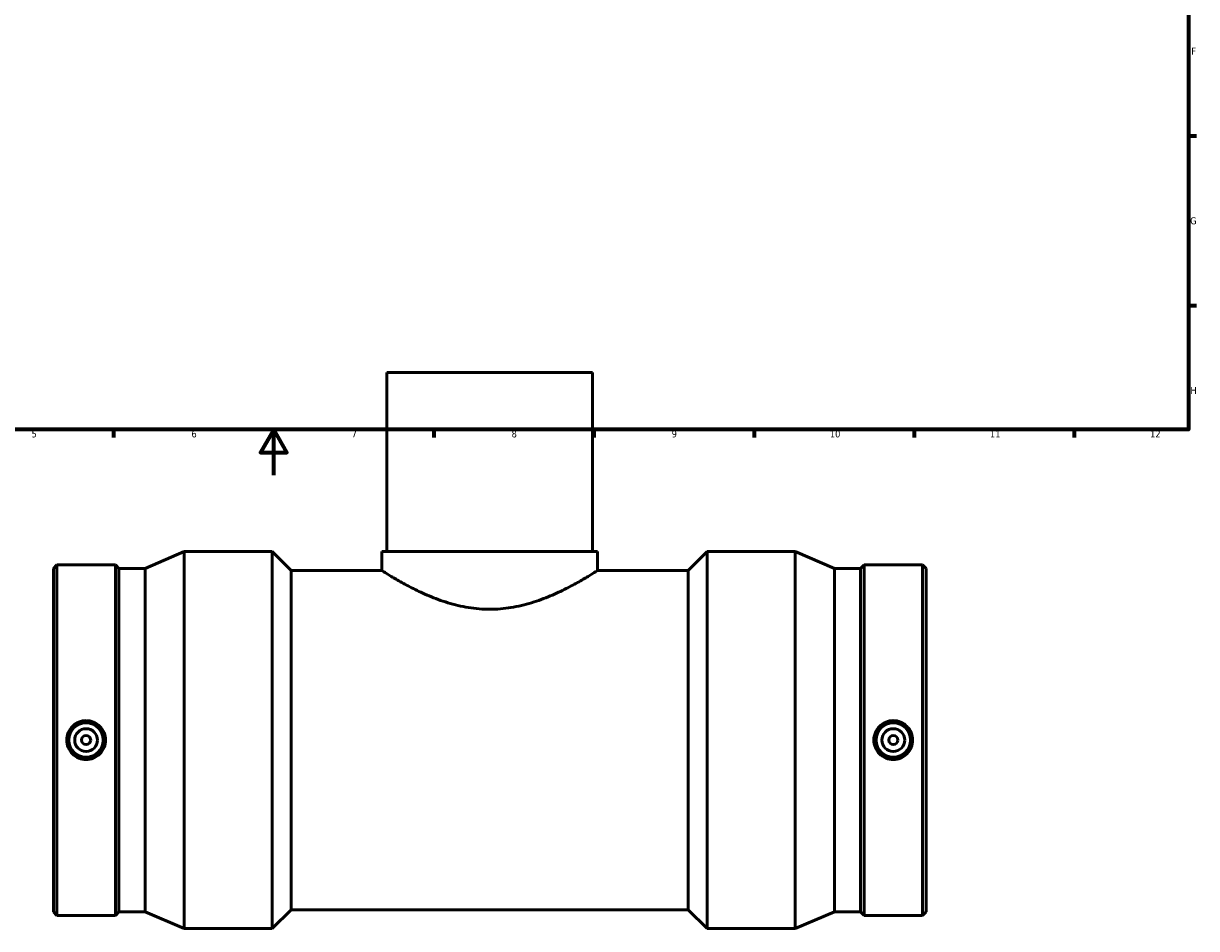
# Model space of a CAD drawing. Header units: millimetres. Extents: x -147 to 1342, y -198 to 1351.
# Tile 2 of 7: x 311 to 824, y -198 to 198. Entities that reach past the tile are written whole.
import ezdxf

# ---------------------------------------------------------------- set-up
doc = ezdxf.new("R2010")
doc.units = ezdxf.units.MM
doc.layers.add('Border (ANSI)', color=7, linetype='Continuous', lineweight=70)
doc.layers.add('Visible (ANSI)', color=7, linetype='Continuous', lineweight=50)
doc.styles.add('Note Text (ANSI)', font='tahoma.ttf')

# ---------------------------------------------------------------- blocks, each defined once
blk = doc.blocks.new('Borders Default Border')
at = {"layer": 'Border (ANSI)'}
for p, q in [((821, 148.5), (824.45, 148.5)), ((821, 74.25), (824.45, 74.25)), ((350.42, 20), (350.42, 16.55)), ((490.58, 20), (490.58, 16.55)), ((560.67, 20), (560.67, 16.55)), ((630.75, 20), (630.75, 16.55)), ((700.83, 20), (700.83, 16.55)), ((770.92, 20), (770.92, 16.55))]:
    blk.add_line(p, q, dxfattribs=at)
at = {"layer": 'Border (ANSI)', "flags": 128}
for points in [[(20, 20), (20, 574), (821, 574), (821, 20), (20, 20)], [(420.5, 0), (420.5, 20), (414.73, 10), (426.27, 10), (420.5, 20)]]:
    blk.add_lwpolyline(points, dxfattribs=at)
at = {"layer": 'Border (ANSI)', "attachment_point": 7, "style": 'Note Text (ANSI)'}
for s, insert, char_height in [('F', (822.14, 184.1), 3.05), ('G', (821.66, 109.79), 3.05), ('H', (821.81, 35.6), 3.05), ('6', (384.49, 16.49), 3.05), ('7', (454.6, 16.55), 3.05), ('9', (594.7, 16.49), 3.05), ('10', (663.96, 16.49), 3.048), ('11', (734.04, 16.55), 3.048), ('12', (804.13, 16.55), 3.048), ('5', (314.48, 16.49), 3.05), ('8', (524.63, 16.48), 3.05)]:
    blk.add_mtext(s, dxfattribs=dict(at, insert=insert, char_height=char_height))

msp = doc.modelspace()

# ---------------------------------------------------------------- linework, layer by layer
at = {"layer": 'Visible (ANSI)'}
for p, q in [((560.031, 45.029), (470.031, 45.029)), ((470.031, 45.029), (470.031, -33.471)), ((560.031, 45.029), (560.031, -33.471)), ((364.165, -40.781), (381.331, -33.471)), ((381.331, -198.471), (381.331, -33.471)), ((381.331, -33.471), (419.876, -33.471)), ((419.876, -198.471), (419.876, -33.471)), ((428.126, -41.721), (419.876, -33.471)), ((467.781, -33.471), (562.281, -33.471)), ((467.781, -33.471), (467.781, -41.721)), ((562.281, -33.471), (562.281, -41.721)), ((601.936, -41.721), (610.186, -33.471)), ((610.186, -198.471), (610.186, -33.471)), ((610.186, -33.471), (648.731, -33.471)), ((648.731, -198.471), (648.731, -33.471)), ((665.898, -40.781), (648.731, -33.471)), ((324.031, -40.781), (325.566, -39.246)), ((324.031, -191.162), (324.031, -40.781)), ((325.566, -192.696), (325.566, -39.246)), ((325.566, -39.246), (351.163, -39.246)), ((351.163, -192.696), (351.163, -39.246)), ((352.698, -40.781), (351.163, -39.246)), ((352.698, -191.162), (352.698, -40.781)), ((352.698, -40.781), (364.165, -40.781)), ((364.165, -191.162), (364.165, -40.781)), ((665.898, -191.162), (665.898, -40.781)), ((665.898, -40.781), (677.365, -40.781)), ((677.365, -40.781), (678.899, -39.246)), ((677.365, -191.162), (677.365, -40.781)), ((678.899, -192.696), (678.899, -39.246)), ((678.899, -39.246), (704.497, -39.246)), ((704.497, -192.696), (704.497, -39.246)), ((706.031, -40.781), (704.497, -39.246)), ((706.031, -191.162), (706.031, -40.781)), ((428.126, -190.221), (428.126, -41.721)), ((428.126, -41.721), (467.781, -41.721)), ((562.281, -41.721), (601.936, -41.721)), ((601.936, -190.221), (601.936, -41.721)), ((324.031, -191.162), (325.566, -192.696)), ((325.566, -192.696), (351.163, -192.696)), ((352.698, -191.162), (351.163, -192.696)), ((352.698, -191.162), (364.165, -191.162)), ((364.165, -191.162), (381.331, -198.471)), ((428.126, -190.221), (419.876, -198.471)), ((428.126, -190.221), (601.936, -190.221)), ((601.936, -190.221), (610.186, -198.471)), ((665.898, -191.162), (648.731, -198.471)), ((665.898, -191.162), (677.365, -191.162)), ((677.365, -191.162), (678.899, -192.696)), ((678.899, -192.696), (704.497, -192.696)), ((706.031, -191.162), (704.497, -192.696)), ((381.331, -198.471), (419.876, -198.471)), ((610.186, -198.471), (648.731, -198.471))]:
    msp.add_line(p, q, dxfattribs=at)
for centre, radius in [((338.365, -115.971), 7.5), ((338.365, -115.971), 5), ((691.698, -115.971), 7.5), ((691.698, -115.971), 5), ((338.365, -115.971), 2), ((691.698, -115.971), 2)]:
    msp.add_circle(centre, radius, dxfattribs=at)
for points, knots in [([(562.281, -41.721), (562.281, -41.721), (561.979, -41.915), (560.737, -42.696), (559.799, -43.282), (557.357, -44.76), (555.851, -45.652), (552.414, -47.59), (550.482, -48.635), (546.385, -50.7), (544.064, -51.799), (538.999, -53.925), (536.255, -54.952), (530.481, -56.712), (527.446, -57.445), (521.266, -58.438), (518.12, -58.696), (511.942, -58.696), (508.796, -58.438), (502.616, -57.445), (499.581, -56.712), (493.808, -54.952), (491.063, -53.925), (485.998, -51.799), (483.678, -50.7), (479.581, -48.635), (477.649, -47.59), (474.211, -45.652), (472.706, -44.76), (470.264, -43.282), (469.325, -42.696), (468.084, -41.915), (467.781, -41.721), (467.781, -41.721)], [7.3812031, 7.3812031, 7.3812031, 7.3812031, 8.2998431, 8.2998431, 9.2184832, 9.2184832, 10.1371232, 10.1371232, 11.0557632, 11.0557632, 11.982424, 11.982424, 12.9090847, 12.9090847, 13.8357455, 13.8357455, 14.7624062, 14.7624062, 15.689067, 15.689067, 16.6157277, 16.6157277, 17.5423885, 17.5423885, 18.4690493, 18.4690493, 19.3876893, 19.3876893, 20.3063293, 20.3063293, 21.2249693, 21.2249693, 22.1436094, 22.1436094, 22.1436094, 22.1436094]), ([(338.365, -107.443), (339.434, -107.443), (340.574, -107.659), (342.668, -108.533), (343.622, -109.192), (345.126, -110.707), (345.776, -111.665), (346.639, -113.763), (346.851, -114.903), (346.851, -117.04), (346.639, -118.18), (345.776, -120.277), (345.126, -121.235), (343.622, -122.751), (342.668, -123.409), (340.574, -124.284), (339.434, -124.499), (337.295, -124.499), (336.155, -124.284), (334.061, -123.409), (333.107, -122.751), (331.603, -121.235), (330.953, -120.277), (330.09, -118.18), (329.878, -117.04), (329.878, -114.903), (330.09, -113.763), (330.953, -111.665), (331.603, -110.707), (333.107, -109.192), (334.061, -108.533), (336.155, -107.659), (337.295, -107.443), (338.365, -107.443)], [0, 0, 0, 0, 0.320923, 0.320923, 0.6418459, 0.6418459, 0.9624065, 0.9624065, 1.2829671, 1.2829671, 1.6035276, 1.6035276, 1.9240882, 1.9240882, 2.2450112, 2.2450112, 2.5659341, 2.5659341, 2.8868571, 2.8868571, 3.20778, 3.20778, 3.5283406, 3.5283406, 3.8489012, 3.8489012, 4.1694617, 4.1694617, 4.4900223, 4.4900223, 4.8109453, 4.8109453, 5.1318682, 5.1318682, 5.1318682, 5.1318682]), ([(691.698, -124.499), (690.628, -124.499), (689.488, -124.284), (687.395, -123.409), (686.44, -122.751), (684.937, -121.235), (684.286, -120.277), (683.423, -118.18), (683.211, -117.04), (683.211, -114.903), (683.423, -113.763), (684.286, -111.665), (684.937, -110.707), (686.44, -109.192), (687.395, -108.533), (689.488, -107.659), (690.628, -107.443), (692.768, -107.443), (693.907, -107.659), (696.001, -108.533), (696.955, -109.192), (698.459, -110.707), (699.11, -111.665), (699.972, -113.763), (700.184, -114.903), (700.184, -117.04), (699.972, -118.18), (699.11, -120.277), (698.459, -121.235), (696.955, -122.751), (696.001, -123.409), (693.907, -124.284), (692.768, -124.499), (691.698, -124.499)], [0, 0, 0, 0, 0.320923, 0.320923, 0.6418459, 0.6418459, 0.9624065, 0.9624065, 1.2829671, 1.2829671, 1.6035276, 1.6035276, 1.9240882, 1.9240882, 2.2450112, 2.2450112, 2.5659341, 2.5659341, 2.8868571, 2.8868571, 3.20778, 3.20778, 3.5283406, 3.5283406, 3.8489012, 3.8489012, 4.1694617, 4.1694617, 4.4900223, 4.4900223, 4.8109453, 4.8109453, 5.1318682, 5.1318682, 5.1318682, 5.1318682])]:
    msp.add_open_spline(points, degree=3, knots=knots, dxfattribs=at)

# ---------------------------------------------------------------- block references
msp.add_blockref('Borders Default Border', (0, 0))

doc.saveas('drawing.dxf')
